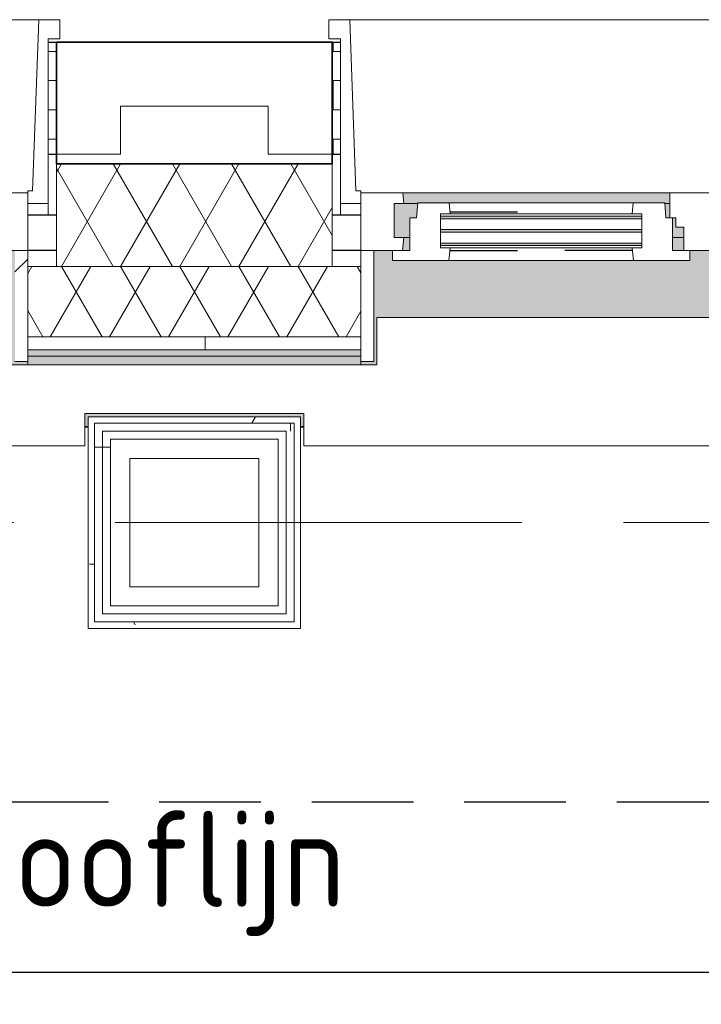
# Model space of a CAD drawing. Extents: x 3165 to 57695, y -7842 to 39081.
# Tile 236 of 248: x 51911 to 52975, y 35076 to 36613. Entities that reach past the tile are written whole.
import ezdxf

# ---------------------------------------------------------------- set-up
doc = ezdxf.new("R2010")
doc.units = 0
doc.header["$LTSCALE"] = 50
doc.header["$PDSIZE"] = -5
for name, pattern in [('HIDDEN2', [4.7625, 3.175, -1.5875]), ('Onderlegger 3e verdieping$0$gestippeld', [6.35, 3.175, -3.175]), ('Onderlegger 3e verdieping$0$stramien', [22.225, 12.7, -3.175, 3.175, -3.175])]:
    doc.linetypes.add(name, pattern=pattern)
doc.layers.get('0').update_dxf_attribs({"linetype": 'CONTINUOUS'})
doc.layers.get('DEFPOINTS').update_dxf_attribs({"linetype": 'CONTINUOUS'})
doc.layers.add('AS-M38--_F123--_Wandlengte', color=1, linetype='CONTINUOUS')
doc.layers.add('IWTEKST', color=2, linetype='CONTINUOUS')
for name, color, linetype, lineweight in [('Onderlegger 3e verdieping$0$A-DETL-MBND', 8, 'CONTINUOUS', 18), ('Onderlegger 3e verdieping$0$A-FLOR-OTLN', 8, 'CONTINUOUS', 18), ('Onderlegger 3e verdieping$0$A-GLAZ', 8, 'CONTINUOUS', 25), ('Onderlegger 3e verdieping$0$A-GLAZ-GLAS', 8, 'CONTINUOUS', 25), ('Onderlegger 3e verdieping$0$A-WALL', 8, 'CONTINUOUS', 25), ('Onderlegger 3e verdieping$0$A-WALL-PATT', 8, 'CONTINUOUS', 50), ('Onderlegger 3e verdieping$0$I-WALL', 8, 'CONTINUOUS', 25), ('Onderlegger 3e verdieping$0$S-GRID', 8, 'CONTINUOUS', 18)]:
    doc.layers.add(name, color=color, linetype=linetype, lineweight=lineweight)
doc.styles.get("Standard").update_dxf_attribs({"font": 'isocp.shx'})
doc.dimstyles.new('CWall_F2_Wandlengte', dxfattribs={"dimscale": 50, "dimtxt": 2.5, "dimasz": 2, "dimexe": 1, "dimexo": 1, "dimgap": 0.5, "dimtad": 1, "dimdec": 0, "dimdsep": 46, "dimtxsty": 'Standard', "dimcen": 2.5, "dimclrt": 2, "dimadec": 0, "dimazin": 0, "dimtfac": 1, "dimtdec": 0, "dimtix": 1, "dimtmove": 2, "dimatfit": 0, "dimfxl": 0, "dimtolj": 1, "dimtzin": 0, "dimarcsym": 0})
pattern_1 = [(0, (22579.94, 43599.8), (0, 45.688), []), (90, (22579.94, 43599.8), (-105, 45.688), [45.688, -45.688])]
pattern_2 = [(0, (0, 0), (406.4, 101.6), [33.528, -271.272, 33.528, -271.272, -1625.6]), (0, (0, 0), (406.4, 101.6), [-609.6, 33.528, -576.072, 33.528, -271.272, -711.2]), (0, (0, 0), (406.4, 101.6), [-1524, 33.528, -169.672, 33.528, -474.472]), (120, (152.4, 50.8), (-291.18818, 301.15272), [33.528, -271.272, 33.528, -271.272, -1625.6]), (120, (152.4, 50.8), (-291.18818, 301.15272), [-609.6, 33.528, -576.072, 33.528, -271.272, -711.2]), (120, (152.4, 50.8), (-291.18818, 301.15272), [-1524, 33.528, -169.672, 33.528, -474.472]), (240, (203.2, 254), (-115.21182, -402.75272), [33.528, -271.272, 33.528, -271.272, -1625.6]), (240, (203.2, 254), (-115.21182, -402.75272), [-609.6, 33.528, -576.072, 33.528, -271.272, -711.2]), (240, (203.2, 254), (-115.21182, -402.75272), [-1524, 33.528, -169.672, 33.528, -474.472])]
pattern_3 = [(0, (52017.44, 35595.87), (0, 500), []), (0, (52017.44, 35545.87), (0, 500), []), (0, (52017.44, 35495.87), (0, 500), []), (0, (52017.44, 35445.87), (0, 500), [])]

# ---------------------------------------------------------------- blocks, each defined once
blk = doc.blocks.new('Onderlegger 3e verdieping$0$31_KA_Houten kozijn metselwerkgevel met draaiend deel verdieping - 31_KA_Houten kozijn metselwerkgevel met draaiend deel verdieping-V155-Plotview 3e Verdieping - schaal 1 op 100')
at = {"layer": 'Onderlegger 3e verdieping$0$A-GLAZ'}
blk.add_hatch(color=256, dxfattribs=at).paths.add_polyline_path([(631.5, 328.5), (631.5, 255), (-631.5, 255), (-631.5, 328.5), (-656.5, 328.5), (-656.5, 323.5), (-636.5, 323.5), (-636.5, 150), (143, 150), (143, 166), (607, 166), (607, 150), (636.5, 150), (636.5, 323.5), (656.5, 323.5), (656.5, 328.5), (636.5, 328.5)], flags=0)
at = {"layer": 'Onderlegger 3e verdieping$0$A-GLAZ', "lineweight": 18}
h = blk.add_hatch(dxfattribs=at)
h.set_pattern_fill('FP_358', color=256, style=0, pattern_type=2)
h.set_pattern_definition([(225, (51266.6, 36403.2), (212.132, -212.132), [])])
h.paths.add_polyline_path([(656.5, 323.5), (636.5, 323.5), (636.5, 150), (656.5, 150)], flags=0)
h.paths.add_polyline_path([(-656.5, 323.5), (-656.5, 150), (-636.5, 150), (-636.5, 323.5)], flags=0)
for p, q in [((-656.5, 323.5), (-656.5, 328.5)), ((-636.5, 323.5), (-656.5, 323.5)), ((-656.5, 323.5), (-656.5, 150)), ((-656.5, 150), (-636.5, 150)), ((-591.8, 150), (-656.5, 150)), ((-656.5, 150), (-656.5, 60)), ((-688.5, 94.9), (-688.5, 76.9)), ((-656.5, 76.9), (-688.5, 76.9)), ((-688.5, 76.9), (-688.5, -180.1)), ((-656.5, 56.9), (-656.5, 76.9)), ((-673.9, -210.1), (-664.2, 56.9)), ((-664.2, 56.9), (-656.5, 56.9)), ((-656.5, 60), (-591.1, 60)), ((-688.5, -180.1), (-706.5, -180.1)), ((-706.5, -180.1), (-706.5, -210.1)), ((-706.5, -210.1), (-673.9, -210.1)), ((673.9, -210.1), (-673.9, -210.1))]:
    blk.add_line(p, q, dxfattribs=at)
blk = doc.blocks.new('Onderlegger 3e verdieping$0$31_KA_Houten kozijn metselwerkgevel met draaiend deel verdieping - 31_KA_Houten kozijn metselwerkgevel met draaiend deel verdieping-V156-Plotview 3e Verdieping - schaal 1 op 100')
at = {"layer": 'Onderlegger 3e verdieping$0$A-GLAZ'}
blk.add_hatch(color=256, dxfattribs=at).paths.add_polyline_path([(-636.5, 328.5), (-656.5, 328.5), (-656.5, 323.5), (-636.5, 323.5), (-636.5, 150), (143, 150), (143, 166), (607, 166), (607, 150), (636.5, 150), (636.5, 323.5), (656.5, 323.5), (656.5, 328.5), (631.5, 328.5), (631.5, 255), (-631.5, 255), (-631.5, 328.5)], flags=0)
at = {"layer": 'Onderlegger 3e verdieping$0$A-GLAZ', "lineweight": 18}
h = blk.add_hatch(dxfattribs=at)
h.set_pattern_fill('FP_359', color=256, style=0, pattern_type=2)
h.set_pattern_definition([(225, (53099.92, 36403.2), (212.132, -212.132), [])])
h.paths.add_polyline_path([(656.5, 150), (591.8, 150), (589.5, 129.8), (604.5, 129.8), (604.5, 77), (589.5, 77), (591.1, 60), (656.5, 60), (656.5, 122.9)], flags=0)
h.paths.add_polyline_path([(-591.8, 150), (-656.5, 150), (-656.5, 60), (-591.1, 60), (-589.5, 77), (-604.5, 77), (-604.5, 129.8), (-589.5, 129.8)], flags=0)
at = {"layer": 'Onderlegger 3e verdieping$0$A-GLAZ'}
h = blk.add_hatch(color=256, dxfattribs=at)
h.paths.add_polyline_path([(170, 150), (152.5, 150), (152.5, 129.8), (170, 129.8), (170, 145.8)], flags=0)
h.paths.add_polyline_path([(589.5, 150), (580, 150), (580, 129.8), (589.5, 129.8), (591.8, 150)], flags=0)
h.paths.add_polyline_path([(94.3, 150), (-591.8, 150), (-589.5, 129.8), (92, 129.8)], flags=0)
h = blk.add_hatch(color=256, dxfattribs=at)
h.paths.add_polyline_path([(604.5, 129.8), (580, 129.8), (580, 99), (569.5, 99), (567.9, 77), (604.5, 77), (604.5, 122.9)], flags=0)
h.paths.add_polyline_path([(170, 129.8), (152.5, 129.8), (152.5, 114), (165, 114), (165, 99), (170, 99), (170, 122.9)], flags=0)
h.paths.add_polyline_path([(92, 129.8), (-604.5, 129.8), (-604.5, 126.3), (107, 126.3), (107, 129.8), (94.3, 129.8)], flags=0)
h.paths.add_polyline_path([(-604.5, 122.3), (-604.5, 105.3), (107, 105.3), (107, 122.3), (-591.1, 122.3)], flags=0)
h.paths.add_polyline_path([(-108.8, 101.3), (-604.5, 101.3), (-604.5, 84.3), (107, 84.3), (107, 101.3)], flags=0)
h.paths.add_polyline_path([(180.5, 99), (174, 99), (174, 77), (182.1, 77), (180.7, 96.5)], flags=0)
h.paths.add_polyline_path([(-589.5, 80.3), (-604.5, 80.3), (-604.5, 77), (107, 77), (107, 80.3), (-589.2, 80.3)], flags=0)
h = blk.add_hatch(color=256, dxfattribs=at)
h.paths.add_polyline_path([(182.1, 77), (174, 77), (174, 60), (591.1, 60), (589.5, 77), (182.2, 76)], flags=0)
h.paths.add_polyline_path([(92, 77), (-589.5, 77), (-591.1, 60), (93.6, 60), (93.1, 65.7)], flags=0)
at = {"layer": 'Onderlegger 3e verdieping$0$A-GLAZ', "lineweight": 18}
for p, q in [((636.5, 323.5), (636.5, 150)), ((656.5, 323.5), (636.5, 323.5)), ((656.5, 328.5), (656.5, 323.5)), ((656.5, 150), (656.5, 323.5)), ((143, 150), (94.3, 150)), ((152.5, 114), (152.5, 150)), ((591.8, 150), (589.5, 129.8)), ((656.5, 150), (607, 150)), ((636.5, 150), (656.5, 150)), ((656.5, 60), (656.5, 150)), ((152.5, 129.8), (170, 129.8)), ((580, 129.8), (589.5, 129.8)), ((589.5, 129.8), (604.5, 129.8)), ((604.5, 129.8), (604.5, 77)), ((165, 114), (152.5, 114)), ((165, 99), (165, 114)), ((170, 99), (165, 99)), ((174, 60), (174, 99)), ((688.5, 76.9), (688.5, 94.9)), ((182.1, 77), (174, 77)), ((589.5, 77), (567.9, 77)), ((604.5, 77), (589.5, 77)), ((589.5, 77), (591.1, 60)), ((656.5, 76.9), (688.5, 76.9)), ((656.5, 56.9), (656.5, 76.9)), ((688.5, 76.9), (688.5, -180.1)), ((93.6, 60), (174, 60)), ((174, 60), (591.1, 60)), ((591.1, 60), (656.5, 60)), ((664.2, 56.9), (656.5, 56.9)), ((673.9, -210.1), (664.2, 56.9)), ((688.5, -180.1), (706.5, -180.1)), ((706.5, -180.1), (706.5, -210.1)), ((673.9, -210.1), (-673.9, -210.1)), ((706.5, -210.1), (673.9, -210.1))]:
    blk.add_line(p, q, dxfattribs=at)
blk = doc.blocks.new('Onderlegger 3e verdieping$0$31_KA_Houten kozijn draaiend deel metselwerkgevel - Type-V166-Plotview 3e Verdieping - schaal 1 op 100')
at = {"layer": 'Onderlegger 3e verdieping$0$A-GLAZ', "lineweight": 18}
for p, q in [((60.7, 16), (-27, 16)), ((-27, 16), (-27, 0)), ((63, -4.2), (60.7, 16)), ((349.3, 16), (60.7, 16)), ((349.3, 16), (347, -4.2)), ((437, 16), (349.3, 16)), ((437, 0), (437, 16)), ((410, 0), (437, 0)), ((-27, 0), (0, 0)), ((0, 0), (0, -51)), ((48, -7.5), (48, -4.2)), ((48, -4.2), (63, -4.2)), ((48, -28.5), (48, -11.5)), ((63, -4.2), (347, -4.2)), ((347, -4.2), (362, -4.2)), ((362, -4.2), (362, -7.5)), ((362, -11.5), (362, -28.5)), ((410, -51), (410, 0)), ((48, -49.5), (48, -32.5)), ((362, -32.5), (362, -49.5)), ((0, -51), (10.5, -51)), ((10.5, -51), (12.2, -74)), ((48, -57), (48, -53.5)), ((63, -57), (48, -57)), ((61.4, -74), (63, -57)), ((347, -57), (63, -57)), ((362, -57), (347, -57)), ((347, -57), (348.6, -74)), ((362, -53.5), (362, -57)), ((397.8, -74), (399.5, -51)), ((399.5, -51), (410, -51)), ((12.2, -74), (61.4, -74)), ((61.4, -74), (348.6, -74)), ((348.6, -74), (397.8, -74))]:
    blk.add_line(p, q, dxfattribs=at)
at = {"layer": 'Onderlegger 3e verdieping$0$A-GLAZ', "linetype": 'Onderlegger 3e verdieping$0$gestippeld'}
blk.add_line((347.3, -60), (241.8, -60), dxfattribs=at)
at = {"layer": 'Onderlegger 3e verdieping$0$A-GLAZ-GLAS'}
for p, q in [((62.5, 0), (168.2, 0)), ((347.5, 0), (241.8, 0))]:
    blk.add_line(p, q, dxfattribs=at)
blk = doc.blocks.new('Onderlegger 3e verdieping$0$31_KA_Houten kozijn metselwerkgevel triple glas - Type-9950170-Plotview 3e Verdieping - schaal 1 op 100')
at = {"layer": 'Onderlegger 3e verdieping$0$A-GLAZ'}
for points in [[(277.4, 0), (0, 0), (0, -4), (314, -4), (314, 0)], [(277.4, -21), (0, -21), (0, -25), (314, -25), (314, -21)], [(314, -42), (0, -42), (0, -46), (314, -46)]]:
    blk.add_hatch(color=256, dxfattribs=at).paths.add_polyline_path(points, flags=0)
at = {"layer": 'Onderlegger 3e verdieping$0$A-GLAZ', "lineweight": 18}
for p, q in [((314, 0), (0, 0)), ((0, 0), (0, -4)), ((314, -4), (314, 0)), ((0, -4), (314, -4)), ((314, -21), (0, -21)), ((0, -21), (0, -25)), ((0, -25), (314, -25)), ((314, -25), (314, -21)), ((314, -42), (0, -42)), ((0, -42), (0, -46)), ((0, -46), (314, -46)), ((314, -46), (314, -42))]:
    blk.add_line(p, q, dxfattribs=at)
blk = doc.blocks.new('Onderlegger 3e verdieping$0$vensterbank tweede verdieping2 - vensterbank tweede verdieping-12045771-Plotview 3e Verdieping - schaal 1 op 100')
at = {"layer": 'Onderlegger 3e verdieping$0$A-GLAZ', "lineweight": 18}
for p, q in [((52468.4, 36148.2), (52468.4, 36074.7)), ((53731.4, 36148.2), (52468.4, 36148.2)), ((52468.4, 36074.7), (51898.1, 36074.7)), ((52012.4, 35948.2), (52012.4, 35998.5)), ((52012.4, 35998.5), (52354.1, 35998.5)), ((52354.1, 35998.5), (52354.1, 35948.2)), ((50520.7, 35948.2), (52012.4, 35948.2)), ((52354.1, 35948.2), (53865.8, 35948.2))]:
    blk.add_line(p, q, dxfattribs=at)
blk = doc.blocks.new('Onderlegger 3e verdieping$0$28_KU_vloerrand 250x670 3e verdieping - 31090 mm-590334-Plotview 3e Verdieping - schaal 1 op 100')
at = {"layer": 'Onderlegger 3e verdieping$0$A-DETL-MBND'}
h = blk.add_hatch(color=0, dxfattribs=at)
h.paths.add_polyline_path([(250, -15534.9), (250, -15526.7), (153.5, -15526.7), (153.5, -15445), (140, -15445), (140, -15535), (250, -15535)], flags=0)
h.paths.add_polyline_path([(250, -13642.5), (250, -13637.5), (229.7, -13637.5), (229.7, -13979.2), (250, -13979.2), (250, -13974.2), (234.7, -13974.2), (234.7, -13642.5), (244.7, -13642.5)], flags=0)
h.paths.add_polyline_path([(250, -11809.2), (250, -11804.2), (229.7, -11804.2), (229.7, -12145.8), (250, -12145.8), (250, -12140.8), (234.7, -12140.8), (234.7, -11809.2), (244.7, -11809.2)], flags=0)
h.paths.add_polyline_path([(250, -9970.8), (229.7, -9970.8), (229.7, -10094.5), (234.7, -10094.5), (234.7, -9975.8), (250, -9975.8)], flags=0)
h.paths.add_polyline_path([(250, -10307.5), (234.7, -10307.5), (234.7, -10189.5), (229.7, -10189.5), (229.7, -10312.5), (250, -10312.5)], flags=0)
h.paths.add_polyline_path([(250, -8474.2), (234.7, -8474.2), (234.7, -8351.3), (229.7, -8351.3), (229.7, -8479.2), (250, -8479.2)], flags=0)
h.paths.add_polyline_path([(250, -8142.5), (250, -8137.5), (229.7, -8137.5), (229.7, -8256.3), (234.7, -8256.3), (234.7, -8142.5), (244.7, -8142.5)], flags=0)
h.paths.add_polyline_path([(250, -6585), (140, -6585), (140, -6735.2), (153.5, -6735.2), (153.5, -6590.2), (250, -6590.2)], flags=0)
h.paths.add_polyline_path([(250, -6370), (249.8, -6360), (153.5, -6360), (153.5, -6189.8), (148.5, -6189.8), (148.5, -6214.8), (140, -6214.8), (140, -6375), (146, -6375), (146, -6370), (164.5, -6370)], flags=0)
h.paths.add_polyline_path([(250, -4470.8), (229.7, -4470.8), (229.7, -4812.5), (250, -4812.5), (250, -4807.5), (234.7, -4807.5), (234.7, -4475.8), (250, -4475.8)], flags=0)
h.paths.add_polyline_path([(250, -2637.5), (229.7, -2637.5), (229.7, -2979.2), (250, -2979.2), (250, -2974.2), (234.7, -2974.2), (234.7, -2642.5), (250, -2642.5)], flags=0)
h.paths.add_polyline_path([(250, -1145.8), (250, -1140.8), (234.7, -1140.8), (234.7, -809.2), (250, -809.2), (250, -804.2), (229.7, -804.2), (229.7, -1145.8), (245.6, -1145.8)], flags=0)
h.paths.add_polyline_path([(250, 1024.2), (250, 1029.2), (229.7, 1029.2), (229.7, 687.5), (250, 687.5), (250, 692.5), (234.7, 692.5), (234.7, 1024.2), (244.7, 1024.2)], flags=0)
h.paths.add_polyline_path([(250, 2576.5), (250, 2581.7), (146, 2581.7), (146, 2801.7), (250, 2801.7), (250, 2806.7), (153.5, 2806.7), (153.5, 2951.8), (140, 2951.8), (140, 2431.5), (148.5, 2431.5), (148.5, 2406.5), (153.5, 2406.5), (153.5, 2576.5), (250, 2576.5)], flags=0)
h.paths.add_polyline_path([(250, 4354.2), (250, 4359.2), (234.7, 4359.2), (234.7, 4690.8), (250, 4690.8), (250, 4695.8), (229.7, 4695.8), (229.7, 4354.2), (244.7, 4354.2)], flags=0)
h.paths.add_polyline_path([(250, 6523.8), (250, 6528.8), (229.7, 6528.8), (229.7, 6187.2), (250, 6187.2), (250, 6192.2), (234.7, 6192.2), (234.7, 6523.8), (244.7, 6523.8)], flags=0)
h.paths.add_polyline_path([(250, 8020.8), (250, 8025.8), (234.7, 8025.8), (234.7, 8144.2), (229.7, 8144.2), (229.7, 8020.8), (244.7, 8020.8)], flags=0)
h.paths.add_polyline_path([(250, 8362.5), (229.7, 8362.5), (229.7, 8239.2), (234.7, 8239.2), (234.7, 8357.5), (250, 8357.5)], flags=0)
h.paths.add_polyline_path([(250, 9859.2), (234.7, 9859.2), (234.7, 10190.8), (250, 10190.8), (250, 10195.8), (229.7, 10195.8), (229.7, 9854.2), (250, 9854.2)], flags=0)
h.paths.add_polyline_path([(250, 12029.2), (229.7, 12029.2), (229.7, 11687.5), (250, 11687.5), (250, 11692.5), (234.7, 11692.5), (234.7, 12024.2), (250, 12024.2)], flags=0)
h.paths.add_polyline_path([(250, 13525.8), (234.7, 13525.8), (234.7, 13857.5), (250, 13857.5), (250, 13862.5), (229.7, 13862.5), (229.7, 13520.8), (250, 13520.8)], flags=0)
h.paths.add_polyline_path([(250, 15374.2), (250, 15379.2), (234.7, 15379.2), (234.7, 15545), (140, 15545), (140, 15264.8), (153.5, 15264.8), (153.5, 15524.9), (229.7, 15524.9), (229.7, 15374.2), (244.7, 15374.2)], flags=0)
h.paths.add_polyline_path([(153.5, 10285.2), (140, 10285.2), (140, 9764.8), (153.5, 9764.8), (153.5, 10240.2)], flags=0)
h.paths.add_polyline_path([(153.5, 13479.4), (153.5, 13951.8), (140, 13951.8), (140, 13431.5), (153.5, 13431.5), (153.5, 13476.5)], flags=0)
h.paths.add_polyline_path([(153.5, 11932.2), (153.5, 12118.5), (140, 12118.5), (140, 11598.2), (153.5, 11598.2), (153.5, 11643.2)], flags=0)
h.paths.add_polyline_path([(153.5, 4695.8), (153.5, 4785.2), (140, 4785.2), (140, 4264.8), (153.5, 4264.8), (153.5, 4506)], flags=0)
h.paths.add_polyline_path([(153.5, 6098.2), (153.5, 6618.5), (140, 6618.5), (140, 6098.2), (148.5, 6098.2)], flags=0)
h.paths.add_polyline_path([(153.5, 8362.5), (153.5, 8451.8), (140, 8451.8), (140, 8239.2), (153.5, 8239.2)], flags=0)
h.paths.add_polyline_path([(153.5, 8020.8), (153.5, 8144.2), (140, 8144.2), (140, 7931.5), (153.5, 7931.5), (153.5, 7976.5)], flags=0)
h.paths.add_polyline_path([(153.5, 1138.5), (153.5, 1143.5), (148.5, 1143.5), (148.5, 1118.5), (140, 1118.5), (140, 598.2), (148.5, 598.2), (148.5, 573.2), (153.5, 573.2), (153.5, 1118.5)], flags=0)
h.paths.add_polyline_path([(153.5, -1063.8), (153.5, -689.8), (148.5, -689.8), (148.5, -714.8), (140, -714.8), (140, -1235.2), (148.5, -1235.2), (148.5, -1260.2), (153.5, -1260.2), (153.5, -1145.8)], flags=0)
h.paths.add_polyline_path([(153.5, -2979.2), (153.5, -2523.2), (148.5, -2523.2), (148.5, -2548.2), (140, -2548.2), (140, -3068.5), (148.5, -3068.5), (148.5, -3093.5), (153.5, -3093.5), (153.5, -3023.5)], flags=0)
h.paths.add_polyline_path([(153.5, -8523.5), (153.5, -8351.3), (140, -8351.3), (140, -8568.5), (153.5, -8568.5)], flags=0)
h.paths.add_polyline_path([(153.5, -11804.2), (153.5, -11714.8), (140, -11714.8), (140, -12235.2), (153.5, -12235.2), (153.5, -11893.7)], flags=0)
h.paths.add_polyline_path([(153.5, -10401.8), (153.5, -10189.5), (140.2, -10189.5), (140.2, -10094.5), (153.5, -10094.5), (153.5, -9881.5), (140, -9881.5), (140, -10401.8), (148.5, -10401.8)], flags=0)
h.paths.add_polyline_path([(153.5, -4360.9), (153.5, -4356.5), (148.5, -4356.5), (148.5, -4381.5), (140, -4381.5), (140, -4901.8), (148.5, -4901.8), (148.5, -4926.8), (153.5, -4926.8), (153.5, -4361.5)], flags=0)
h.paths.add_polyline_path([(153.5, -8180.6), (153.5, -8048.2), (140, -8048.2), (140, -8256.3), (153.5, -8256.3)], flags=0)
h.paths.add_polyline_path([(153.5, -15381.5), (140, -15381.5), (140, -15435), (153.5, -15435), (153.5, -15426.5)], flags=0)
h.paths.add_polyline_path([(153.5, -13593.2), (153.5, -13548.2), (140, -13548.2), (140, -14068.5), (153.5, -14068.5), (153.5, -13637.5)], flags=0)
blk = doc.blocks.new('Onderlegger 3e verdieping')
at = {"layer": 'Onderlegger 3e verdieping$0$A-WALL-PATT', "lineweight": 18}
h = blk.add_hatch(dxfattribs=at)
h.set_pattern_fill('FP_1', color=256, angle=45, style=0, pattern_type=2)
h.set_pattern_definition([(45, (400, -2e-13), (-565.685, 565.685), []), (45, (600, -3e-13), (-565.685, 565.685), [])])
h.paths.add_polyline_path([(24568.1, 36403.2), (24568.1, 36478.2), (24798.4, 36478.2), (24798.4, 36403.2), (24898.4, 36403.2), (24898.4, 36578.2), (24468.1, 36578.2), (24468.1, 36403.2)], flags=0)
h.paths.add_polyline_path([(22965.1, 36403.2), (23065.1, 36403.2), (23065.1, 36578.2), (22579.9, 36578.2), (22579.9, 36478.2), (22965.1, 36478.2)], flags=0)
h.paths.add_polyline_path([(26631.8, 36403.2), (26731.8, 36403.2), (26731.8, 36578.2), (26301.4, 36578.2), (26301.4, 36403.2), (26401.4, 36403.2), (26401.4, 36478.2), (26631.8, 36478.2)], flags=0)
h.paths.add_polyline_path([(29968.1, 36403.2), (30068.1, 36403.2), (30068.1, 36478.2), (30298.4, 36478.2), (30298.4, 36403.2), (30398.4, 36403.2), (30398.4, 36578.2), (29968.1, 36578.2)], flags=0)
h.paths.add_polyline_path([(28134.8, 36403.2), (28234.8, 36403.2), (28234.8, 36478.2), (28465.1, 36478.2), (28465.1, 36403.2), (28565.1, 36403.2), (28565.1, 36578.2), (28134.8, 36578.2)], flags=0)
h.paths.add_polyline_path([(32231.8, 36403.2), (32231.8, 36578.2), (31801.4, 36578.2), (31801.4, 36403.2), (31901.4, 36403.2), (31901.4, 36478.2), (32131.8, 36478.2), (32131.8, 36403.2), (32167.6, 36403.2)], flags=0)
h.paths.add_polyline_path([(33634.8, 36403.2), (33734.8, 36403.2), (33734.8, 36478.2), (33965.1, 36478.2), (33965.1, 36403.2), (34065.1, 36403.2), (34065.1, 36578.2), (33634.8, 36578.2)], flags=0)
h.paths.add_polyline_path([(35798.4, 36403.2), (35898.4, 36403.2), (35898.4, 36578.2), (35468.1, 36578.2), (35468.1, 36403.2), (35568.1, 36403.2), (35568.1, 36478.2), (35798.4, 36478.2)], flags=0)
h.paths.add_polyline_path([(37301.4, 36403.2), (37401.4, 36403.2), (37401.4, 36478.2), (37631.8, 36478.2), (37631.8, 36403.2), (37731.8, 36403.2), (37731.8, 36578.2), (37301.4, 36578.2), (37301.4, 36496.8)], flags=0)
h.paths.add_polyline_path([(39565.1, 36403.2), (39565.1, 36578.2), (39134.8, 36578.2), (39134.8, 36403.2), (39234.8, 36403.2), (39234.8, 36478.2), (39465.1, 36478.2), (39465.1, 36403.2)], flags=0)
h.paths.add_polyline_path([(41068.1, 36403.2), (41068.1, 36478.2), (41298.4, 36478.2), (41298.4, 36403.2), (41398.4, 36403.2), (41398.4, 36578.2), (40968.1, 36578.2), (40968.1, 36403.2)], flags=0)
h.paths.add_polyline_path([(42901.4, 36403.2), (42901.4, 36478.2), (43131.8, 36478.2), (43131.8, 36403.2), (43231.8, 36403.2), (43231.8, 36578.2), (42801.4, 36578.2), (42801.4, 36403.2)], flags=0)
h.paths.add_polyline_path([(46568.1, 36403.2), (46568.1, 36478.2), (46798.4, 36478.2), (46798.4, 36403.2), (46898.4, 36403.2), (46898.4, 36578.2), (46468.1, 36578.2), (46468.1, 36403.2)], flags=0)
h.paths.add_polyline_path([(44734.8, 36403.2), (44734.8, 36478.2), (44965.1, 36478.2), (44965.1, 36403.2), (45065.1, 36403.2), (45065.1, 36578.2), (44634.8, 36578.2), (44634.8, 36403.2)], flags=0)
h.paths.add_polyline_path([(50134.8, 36403.2), (50234.8, 36403.2), (50234.8, 36478.2), (50465.1, 36478.2), (50465.1, 36403.2), (50565.1, 36403.2), (50565.1, 36578.2), (50134.8, 36578.2)], flags=0)
h.paths.add_polyline_path([(48301.4, 36403.2), (48401.4, 36403.2), (48401.4, 36478.2), (48631.8, 36478.2), (48631.8, 36403.2), (48731.8, 36403.2), (48731.8, 36578.2), (48301.4, 36578.2)], flags=0)
h.paths.add_polyline_path([(51968.1, 36403.2), (52068.1, 36403.2), (52068.1, 36478.2), (52298.4, 36478.2), (52298.4, 36403.2), (52398.4, 36403.2), (52398.4, 36578.2), (51968.1, 36578.2)], flags=0)
h.paths.add_polyline_path([(53901.4, 36403.2), (53901.4, 36478.2), (54016.6, 36478.2), (54016.6, 36578.2), (53801.4, 36578.2), (53801.4, 36403.2), (53827.5, 36403.2)], flags=0)
h = blk.add_hatch(dxfattribs=at)
h.set_pattern_fill('FP_161', color=256, style=0, pattern_type=2)
h.set_pattern_definition(pattern_1)
h.paths.add_polyline_path([(50578.1, 36403.2), (50578.1, 36578.2), (50565.1, 36578.2), (50565.1, 36403.2)], flags=0)
h.paths.add_polyline_path([(51955.1, 36403.2), (51968.1, 36403.2), (51968.1, 36578.2), (51955.1, 36578.2), (51955.1, 36478.2)], flags=0)
h = blk.add_hatch(dxfattribs=at)
h.set_pattern_fill('FP_161', color=256, style=0, pattern_type=2)
h.set_pattern_definition(pattern_1)
h.paths.add_polyline_path([(52411.4, 36403.2), (52411.4, 36578.2), (52398.4, 36578.2), (52398.4, 36403.2)], flags=0)
h.paths.add_polyline_path([(53788.4, 36403.2), (53801.4, 36403.2), (53801.4, 36578.2), (53788.4, 36578.2), (53788.4, 36478.2)], flags=0)
h = blk.add_hatch(dxfattribs=at)
h.set_pattern_fill('FP_160', color=256, angle=60, style=0, pattern_type=2)
h.set_pattern_definition([(240, (38298.27, 36538.2), (46.18203, -80.01037), []), (300, (38205.87, 36538.2), (92.38203, -0.01037), [])])
h.paths.add_polyline_path([(23065.1, 36228.2), (23065.1, 36388.2), (22579.9, 36388.2), (22579.9, 36228.2), (22884.7, 36228.2)], flags=0)
h.paths.add_polyline_path([(24898.4, 36228.2), (24898.4, 36388.2), (24468.1, 36388.2), (24468.1, 36228.2), (24741.3, 36228.2)], flags=0)
h.paths.add_polyline_path([(26301.4, 36228.2), (26731.8, 36228.2), (26731.8, 36388.2), (26301.4, 36388.2), (26301.4, 36280.3)], flags=0)
h.paths.add_polyline_path([(28145, 36228.2), (28565.1, 36228.2), (28565.1, 36388.2), (28134.8, 36388.2), (28134.8, 36228.2)], flags=0)
h.paths.add_polyline_path([(29968.1, 36228.2), (30398.4, 36228.2), (30398.4, 36388.2), (29968.1, 36388.2), (29968.1, 36280.3)], flags=0)
h.paths.add_polyline_path([(31801.4, 36228.2), (32231.8, 36228.2), (32231.8, 36388.2), (31801.4, 36388.2), (31801.4, 36280.3)], flags=0)
h.paths.add_polyline_path([(34024.1, 36228.2), (34065.1, 36228.2), (34065.1, 36388.2), (33634.8, 36388.2), (33634.8, 36228.2), (33714.7, 36228.2)], flags=0)
h.paths.add_polyline_path([(35880.7, 36228.2), (35898.4, 36228.2), (35898.4, 36388.2), (35468.1, 36388.2), (35468.1, 36228.2), (35571.3, 36228.2)], flags=0)
h.paths.add_polyline_path([(37301.4, 36228.2), (37731.8, 36228.2), (37731.8, 36388.2), (37301.4, 36388.2), (37301.4, 36280.3)], flags=0)
h.paths.add_polyline_path([(39134.8, 36228.2), (39565.1, 36228.2), (39565.1, 36388.2), (39134.8, 36388.2), (39134.8, 36280.3)], flags=0)
h.paths.add_polyline_path([(41141, 36228.2), (41398.4, 36228.2), (41398.4, 36388.2), (40968.1, 36388.2), (40968.1, 36228.2)], flags=0)
h.paths.add_polyline_path([(42801.4, 36228.2), (43231.8, 36228.2), (43231.8, 36388.2), (42801.4, 36388.2), (42801.4, 36280.3)], flags=0)
h.paths.add_polyline_path([(44634.8, 36228.2), (45065.1, 36228.2), (45065.1, 36388.2), (44634.8, 36388.2), (44634.8, 36280.3)], flags=0)
h.paths.add_polyline_path([(46468.1, 36228.2), (46898.4, 36228.2), (46898.4, 36388.2), (46468.1, 36388.2), (46468.1, 36280.3)], flags=0)
h.paths.add_polyline_path([(48301.4, 36228.2), (48731.8, 36228.2), (48731.8, 36388.2), (48301.4, 36388.2), (48301.4, 36280.3)], flags=0)
h.paths.add_polyline_path([(50423.8, 36228.2), (50565.1, 36228.2), (50565.1, 36388.2), (50134.8, 36388.2), (50134.8, 36228.2)], flags=0)
h.paths.add_polyline_path([(51968.1, 36228.2), (52398.4, 36228.2), (52398.4, 36388.2), (51968.1, 36388.2), (51968.1, 36280.3)], flags=0)
h.paths.add_polyline_path([(53801.4, 36228.2), (54016.6, 36228.2), (54016.6, 36388.2), (53801.4, 36388.2), (53801.4, 36280.3)], flags=0)
h = blk.add_hatch(dxfattribs=at)
h.set_pattern_fill('FP_422', color=256, angle=-300, style=0, pattern_type=2)
h.set_pattern_definition([(240, (38696.6, 36188.2), (46.18203, -80.01037), []), (300, (38604.2, 36188.2), (92.38203, -0.01037), [])])
h.paths.add_polyline_path([(54137, 36118.2), (54596.6, 36118.2), (54596.6, 36228.2), (53756.4, 36228.2), (53756.4, 36118.2), (53827.5, 36118.2)], flags=0)
h.paths.add_polyline_path([(52280.4, 36118.2), (52443.4, 36118.2), (52443.4, 36228.2), (51923.1, 36228.2), (51923.1, 36118.2), (51971, 36118.2)], flags=0)
h.paths.add_polyline_path([(50089.8, 36118.2), (50610.1, 36118.2), (50610.1, 36228.2), (50089.8, 36228.2)], flags=0)
h.paths.add_polyline_path([(48257.8, 36118.2), (48776.8, 36118.2), (48776.8, 36228.2), (48256.4, 36228.2), (48256.4, 36118.2)], flags=0)
h.paths.add_polyline_path([(46710.7, 36118.2), (46943.4, 36118.2), (46943.4, 36228.2), (46423.1, 36228.2), (46423.1, 36118.2)], flags=0)
h.paths.add_polyline_path([(44854.1, 36118.2), (45110.1, 36118.2), (45110.1, 36228.2), (44589.8, 36228.2), (44589.8, 36118.2)], flags=0)
h.paths.add_polyline_path([(42997.6, 36118.2), (43276.8, 36118.2), (43276.8, 36228.2), (42756.4, 36228.2), (42756.4, 36118.2)], flags=0)
h.paths.add_polyline_path([(41443.4, 36118.2), (41443.4, 36228.2), (40923.1, 36228.2), (40923.1, 36118.2), (41141, 36118.2)], flags=0)
h.paths.add_polyline_path([(39593.8, 36118.2), (39610.1, 36118.2), (39610.1, 36228.2), (39089.8, 36228.2), (39089.8, 36118.2), (39284.4, 36118.2)], flags=0)
h.paths.add_polyline_path([(37427.8, 36118.2), (37776.8, 36118.2), (37776.8, 36228.2), (37256.4, 36228.2), (37256.4, 36118.2)], flags=0)
h.paths.add_polyline_path([(35943.4, 36118.2), (35943.4, 36228.2), (35423.1, 36228.2), (35423.1, 36118.2), (35880.7, 36118.2)], flags=0)
h.paths.add_polyline_path([(34024.1, 36118.2), (34110.1, 36118.2), (34110.1, 36228.2), (33589.8, 36228.2), (33589.8, 36118.2), (33714.7, 36118.2)], flags=0)
h.paths.add_polyline_path([(32167.6, 36118.2), (32276.8, 36118.2), (32276.8, 36228.2), (31756.4, 36228.2), (31756.4, 36118.2), (31858.1, 36118.2)], flags=0)
h.paths.add_polyline_path([(30443.4, 36118.2), (30443.4, 36228.2), (29923.1, 36228.2), (29923.1, 36118.2), (30311, 36118.2)], flags=0)
h.paths.add_polyline_path([(28454.4, 36118.2), (28610.1, 36118.2), (28610.1, 36228.2), (28089.8, 36228.2), (28089.8, 36118.2), (28145, 36118.2)], flags=0)
h.paths.add_polyline_path([(26597.9, 36118.2), (26776.8, 36118.2), (26776.8, 36228.2), (26256.4, 36228.2), (26256.4, 36118.2), (26288.4, 36118.2)], flags=0)
h.paths.add_polyline_path([(24423.1, 36118.2), (24943.4, 36118.2), (24943.4, 36228.2), (24423.1, 36228.2)], flags=0)
h.paths.add_polyline_path([(23110.1, 36118.2), (23110.1, 36228.2), (22956.6, 36228.2), (22956.6, 36118.2)], flags=0)
h = blk.add_hatch(dxfattribs=at)
h.set_pattern_fill('FP_423', color=256, style=0, pattern_type=2)
h.set_pattern_definition([(90, (0, 0), (-300, 2e-14), [])])
h.paths.add_polyline_path([(54326.6, 36098.2), (54326.6, 36118.2), (53756.4, 36118.2), (53756.4, 36098.2), (54306.6, 36098.2)], flags=0)
h.paths.add_polyline_path([(51923.1, 36098.2), (52443.4, 36098.2), (52443.4, 36118.2), (51923.1, 36118.2)], flags=0)
h.paths.add_polyline_path([(50089.8, 36098.2), (50610.1, 36098.2), (50610.1, 36118.2), (50089.8, 36118.2)], flags=0)
h.paths.add_polyline_path([(48776.8, 36098.2), (48776.8, 36118.2), (48256.4, 36118.2), (48256.4, 36098.2), (48567.3, 36098.2)], flags=0)
h.paths.add_polyline_path([(46710.7, 36098.2), (46943.4, 36098.2), (46943.4, 36118.2), (46423.1, 36118.2), (46423.1, 36098.2)], flags=0)
h.paths.add_polyline_path([(44589.8, 36098.2), (45110.1, 36098.2), (45110.1, 36118.2), (44589.8, 36118.2)], flags=0)
h.paths.add_polyline_path([(42756.4, 36098.2), (43276.8, 36098.2), (43276.8, 36118.2), (42756.4, 36118.2)], flags=0)
h.paths.add_polyline_path([(40923.1, 36098.2), (41443.4, 36098.2), (41443.4, 36118.2), (40923.1, 36118.2)], flags=0)
h.paths.add_polyline_path([(39089.8, 36098.2), (39610.1, 36098.2), (39610.1, 36118.2), (39089.8, 36118.2)], flags=0)
h.paths.add_polyline_path([(37776.8, 36098.2), (37776.8, 36118.2), (37256.4, 36118.2), (37256.4, 36098.2), (37737.3, 36098.2)], flags=0)
h.paths.add_polyline_path([(35943.4, 36098.2), (35943.4, 36118.2), (35423.1, 36118.2), (35423.1, 36098.2), (35880.7, 36098.2)], flags=0)
h.paths.add_polyline_path([(34024.1, 36098.2), (34110.1, 36098.2), (34110.1, 36118.2), (33589.8, 36118.2), (33589.8, 36098.2), (33714.7, 36098.2)], flags=0)
h.paths.add_polyline_path([(31858.1, 36098.2), (32276.8, 36098.2), (32276.8, 36118.2), (31756.4, 36118.2), (31756.4, 36098.2)], flags=0)
h.paths.add_polyline_path([(30443.4, 36098.2), (30443.4, 36118.2), (29923.1, 36118.2), (29923.1, 36098.2), (30311, 36098.2)], flags=0)
h.paths.add_polyline_path([(28454.4, 36098.2), (28610.1, 36098.2), (28610.1, 36118.2), (28089.8, 36118.2), (28089.8, 36098.2), (28145, 36098.2)], flags=0)
h.paths.add_polyline_path([(26597.9, 36098.2), (26776.8, 36098.2), (26776.8, 36118.2), (26256.4, 36118.2), (26256.4, 36098.2), (26288.4, 36098.2)], flags=0)
h.paths.add_polyline_path([(24741.3, 36098.2), (24943.4, 36098.2), (24943.4, 36118.2), (24423.1, 36118.2), (24423.1, 36098.2), (24431.9, 36098.2)], flags=0)
h.paths.add_polyline_path([(23110.1, 36098.2), (23110.1, 36118.2), (22956.6, 36118.2), (22956.6, 36098.2)], flags=0)
h = blk.add_hatch(dxfattribs=at)
h.set_pattern_fill('FP_11', color=256, style=0, pattern_type=2)
h.set_pattern_definition(pattern_2)
h.paths.add_polyline_path([(54296.6, 36088.2), (54306.6, 36088.2), (54306.6, 36098.2), (53756.4, 36098.2), (53756.4, 36088.2), (54137, 36088.2)], flags=0)
h.paths.add_polyline_path([(52443.4, 36088.2), (52443.4, 36098.2), (51923.1, 36098.2), (51923.1, 36088.2), (52280.4, 36088.2)], flags=0)
h.paths.add_polyline_path([(50089.8, 36088.2), (50610.1, 36088.2), (50610.1, 36098.2), (50089.8, 36098.2)], flags=0)
h.paths.add_polyline_path([(48567.3, 36088.2), (48776.8, 36088.2), (48776.8, 36098.2), (48256.4, 36098.2), (48256.4, 36088.2), (48257.8, 36088.2)], flags=0)
h.paths.add_polyline_path([(46710.7, 36088.2), (46943.4, 36088.2), (46943.4, 36098.2), (46423.1, 36098.2), (46423.1, 36088.2)], flags=0)
h.paths.add_polyline_path([(44854.1, 36088.2), (45110.1, 36088.2), (45110.1, 36098.2), (44589.8, 36098.2), (44589.8, 36088.2)], flags=0)
h.paths.add_polyline_path([(42997.6, 36088.2), (43276.8, 36088.2), (43276.8, 36098.2), (42756.4, 36098.2), (42756.4, 36088.2)], flags=0)
h.paths.add_polyline_path([(41141, 36088.2), (41443.4, 36088.2), (41443.4, 36098.2), (40923.1, 36098.2), (40923.1, 36088.2)], flags=0)
h.paths.add_polyline_path([(39593.8, 36088.2), (39610.1, 36088.2), (39610.1, 36098.2), (39089.8, 36098.2), (39089.8, 36088.2), (39284.4, 36088.2)], flags=0)
h.paths.add_polyline_path([(37256.4, 36088.2), (37776.8, 36088.2), (37776.8, 36098.2), (37256.4, 36098.2)], flags=0)
h.paths.add_polyline_path([(35943.4, 36088.2), (35943.4, 36098.2), (35423.1, 36098.2), (35423.1, 36088.2), (35880.7, 36088.2)], flags=0)
h.paths.add_polyline_path([(34024.1, 36088.2), (34110.1, 36088.2), (34110.1, 36098.2), (33589.8, 36098.2), (33589.8, 36088.2), (33714.7, 36088.2)], flags=0)
h.paths.add_polyline_path([(31756.4, 36088.2), (32276.8, 36088.2), (32276.8, 36098.2), (31756.4, 36098.2)], flags=0)
h.paths.add_polyline_path([(30311, 36088.2), (30443.4, 36088.2), (30443.4, 36098.2), (29923.1, 36098.2), (29923.1, 36088.2), (30001.6, 36088.2)], flags=0)
h.paths.add_polyline_path([(28610.1, 36088.2), (28610.1, 36098.2), (28089.8, 36098.2), (28089.8, 36088.2), (28454.4, 36088.2)], flags=0)
h.paths.add_polyline_path([(26776.8, 36088.2), (26776.8, 36098.2), (26256.4, 36098.2), (26256.4, 36088.2), (26597.9, 36088.2)], flags=0)
h.paths.add_polyline_path([(24741.3, 36088.2), (24943.4, 36088.2), (24943.4, 36098.2), (24423.1, 36098.2), (24423.1, 36088.2), (24431.9, 36088.2)], flags=0)
h.paths.add_polyline_path([(22956.6, 36088.2), (23110.1, 36088.2), (23110.1, 36098.2), (22956.6, 36098.2)], flags=0)
h = blk.add_hatch(dxfattribs=at)
h.set_pattern_fill('FP_11', color=256, style=0, pattern_type=2)
h.set_pattern_definition(pattern_2)
h.paths.add_polyline_path([(52339.1, 35983.5), (52349.1, 35983.5), (52349.1, 35993.5), (52017.4, 35993.5), (52017.4, 35983.5), (52280.4, 35983.5)], flags=0)
h = blk.add_hatch(dxfattribs=at)
h.set_pattern_fill('FP_11', color=256, style=0, pattern_type=2)
h.set_pattern_definition(pattern_2)
h.paths.add_polyline_path([(52027.4, 35663.2), (52027.4, 35983.5), (52017.4, 35983.5), (52017.4, 35663.2)], flags=0)
h = blk.add_hatch(dxfattribs=at)
h.set_pattern_fill('FP_451', color=256, angle=-270, style=0, pattern_type=2)
h.set_pattern_definition([(270, (51983.27, 35993.53), (500, 3e-14), []), (270, (51933.27, 35993.53), (500, 3e-14), []), (270, (51883.27, 35993.53), (500, 3e-14), []), (270, (51833.27, 35993.53), (500, 3e-14), [])])
h.paths.add_polyline_path([(52326.6, 35971), (52339.1, 35971), (52339.1, 35983.5), (52027.4, 35983.5), (52027.4, 35971), (52280.4, 35971)], flags=0)
h = blk.add_hatch(dxfattribs=at)
h.set_pattern_fill('FP_452', color=256, angle=90, style=0, pattern_type=2)
h.set_pattern_definition(pattern_3)
h.paths.add_polyline_path([(52039.9, 35673.2), (52039.9, 35971), (52027.4, 35971), (52027.4, 35673.2)], flags=0)
h = blk.add_hatch(dxfattribs=at)
h.set_pattern_fill('FP_452', color=256, angle=90, style=0, pattern_type=2)
h.set_pattern_definition(pattern_3)
h.paths.add_polyline_path([(52052.4, 35685.7), (52052.4, 35958.5), (52039.9, 35958.5), (52039.9, 35685.7)], flags=0)
h = blk.add_hatch(dxfattribs=at)
h.set_pattern_fill('FP_11', color=256, style=0, pattern_type=2)
h.set_pattern_definition(pattern_2)
h.paths.add_polyline_path([(52314.1, 35663.2), (52339.1, 35663.2), (52339.1, 35673.2), (52027.4, 35673.2), (52027.4, 35663.2), (52284.1, 35663.2)], flags=0)
at = {"layer": 'Onderlegger 3e verdieping$0$A-FLOR-OTLN'}
for p, q in [((52017.4, 35978.2), (52012.4, 35978.2)), ((52012.4, 35977.5), (52017.4, 35977.5)), ((52354.1, 35978.2), (52349.1, 35978.2)), ((52349.1, 35977.5), (52354.1, 35977.5))]:
    blk.add_line(p, q, dxfattribs=at)
at = {"layer": 'Onderlegger 3e verdieping$0$A-WALL'}
for p, q in [((51955.1, 36578.2), (51968.1, 36578.2)), ((52398.4, 36578.2), (52411.4, 36578.2)), ((51955.1, 36403.2), (51968.1, 36403.2)), ((52398.4, 36403.2), (52411.4, 36403.2)), ((51968.1, 36308.3), (51923.1, 36308.3)), ((52443.4, 36308.3), (52398.4, 36308.3)), ((51968.1, 36253.2), (51923.1, 36253.2)), ((52443.4, 36253.2), (52398.4, 36253.2))]:
    blk.add_line(p, q, dxfattribs=at)
at = {"layer": 'Onderlegger 3e verdieping$0$A-WALL', "lineweight": 35}
for p, q in [((52398.4, 36578.2), (51968.1, 36578.2)), ((51968.1, 36578.2), (51968.1, 36388.2)), ((52398.4, 36388.2), (52398.4, 36578.2)), ((52398.4, 36388.2), (51968.1, 36388.2))]:
    blk.add_line(p, q, dxfattribs=at)
at = {"layer": 'Onderlegger 3e verdieping$0$A-WALL', "lineweight": 18}
for p, q in [((52068.1, 36478.2), (52068.1, 36403.2)), ((52298.4, 36478.2), (52068.1, 36478.2)), ((52298.4, 36403.2), (52298.4, 36478.2)), ((51968.1, 36403.2), (52068.1, 36403.2)), ((52298.4, 36403.2), (52398.4, 36403.2)), ((51968.1, 36388.2), (51968.1, 36228.2)), ((52398.4, 36228.2), (52398.4, 36388.2)), ((51968.1, 36228.2), (52398.4, 36228.2))]:
    blk.add_line(p, q, dxfattribs=at)
at = {"layer": 'Onderlegger 3e verdieping$0$I-WALL', "lineweight": 18}
for p, q in [((52443.4, 36228.2), (51923.1, 36228.2)), ((52443.4, 36118.2), (51923.1, 36118.2)), ((52443.4, 36098.2), (51923.1, 36098.2)), ((51923.1, 36088.2), (52443.4, 36088.2)), ((52349.1, 35993.5), (52017.4, 35993.5)), ((52017.4, 35993.5), (52017.4, 35663.2)), ((52339.1, 35983.5), (52027.4, 35983.5)), ((52027.4, 35983.5), (52027.4, 35673.2)), ((52339.1, 35983.5), (52339.1, 35673.2)), ((52349.1, 35663.2), (52349.1, 35993.5)), ((52326.6, 35971), (52039.9, 35971)), ((52039.9, 35971), (52039.9, 35685.7)), ((52326.6, 35971), (52326.6, 35685.7)), ((52314.1, 35958.5), (52052.4, 35958.5)), ((52052.4, 35958.5), (52052.4, 35698.2)), ((52314.1, 35958.5), (52314.1, 35698.2)), ((52082.4, 35928.5), (52284.1, 35928.5)), ((52082.4, 35728.2), (52082.4, 35928.5)), ((52284.1, 35928.5), (52284.1, 35728.2)), ((52284.1, 35728.2), (52082.4, 35728.2)), ((52314.1, 35698.2), (52052.4, 35698.2)), ((52339.1, 35673.2), (52027.4, 35673.2)), ((52326.6, 35685.7), (52039.9, 35685.7)), ((52017.4, 35663.2), (52349.1, 35663.2))]:
    blk.add_line(p, q, dxfattribs=at)
at = {"layer": 'Onderlegger 3e verdieping$0$S-GRID', "linetype": 'Onderlegger 3e verdieping$0$stramien'}
blk.add_line((3164.6, 35828.2), (56107.8, 35828.2), dxfattribs=at)
at = {"lineweight": 25, "rotation": 270.0000000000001}
blk.add_blockref('Onderlegger 3e verdieping$0$28_KU_vloerrand 250x670 3e verdieping - 31090 mm-590334-Plotview 3e Verdieping - schaal 1 op 100', (38491.6, 36228.2), dxfattribs=at)
at = {"layer": 'Onderlegger 3e verdieping$0$A-GLAZ', "rotation": 180}
for name, p in [('Onderlegger 3e verdieping$0$31_KA_Houten kozijn metselwerkgevel met draaiend deel verdieping - 31_KA_Houten kozijn metselwerkgevel met draaiend deel verdieping-V155-Plotview 3e Verdieping - schaal 1 op 100', (51266.6, 36403.2)), ('Onderlegger 3e verdieping$0$31_KA_Houten kozijn metselwerkgevel met draaiend deel verdieping - 31_KA_Houten kozijn metselwerkgevel met draaiend deel verdieping-V156-Plotview 3e Verdieping - schaal 1 op 100', (53099.9, 36403.2)), ('Onderlegger 3e verdieping$0$31_KA_Houten kozijn draaiend deel metselwerkgevel - Type-V166-Plotview 3e Verdieping - schaal 1 op 100', (52929.9, 36253.2)), ('Onderlegger 3e verdieping$0$31_KA_Houten kozijn metselwerkgevel triple glas - Type-9950170-Plotview 3e Verdieping - schaal 1 op 100', (52881.9, 36260.7))]:
    blk.add_blockref(name, p, dxfattribs=at)
at = {"layer": 'Onderlegger 3e verdieping$0$A-GLAZ'}
blk.add_blockref('Onderlegger 3e verdieping$0$vensterbank tweede verdieping2 - vensterbank tweede verdieping-12045771-Plotview 3e Verdieping - schaal 1 op 100', (0, 0), dxfattribs=at)
blk = doc.blocks.new('*D207')
at = {"layer": 'AS-M38--_F123--_Wandlengte', "color": 0, "lineweight": -2}
for p, q in [((46683.6, 35815.9), (46683.6, 35076.4)), ((54016.6, 35296.6), (54016.6, 35076.4)), ((46783.6, 35126.4), (53916.6, 35126.4))]:
    blk.add_line(p, q, dxfattribs=at)
at = {"layer": 'AS-M38--_F123--_Wandlengte', "color": 0}
for points in [[(46783.6, 35143), (46783.6, 35109.7), (46683.6, 35126.4)], [(53916.6, 35143), (53916.6, 35109.7), (54016.6, 35126.4)]]:
    blk.add_solid(points, dxfattribs=at)
at = {"layer": 'DEFPOINTS', "color": 0}
for p in [(46683.6, 35865.9, -200), (54016.6, 35346.6), (54016.6, 35126.4)]:
    blk.add_point(p, dxfattribs=at)
at = {"layer": 'AS-M38--_F123--_Wandlengte', "color": 2, "insert": (50350.1, 35213.9), "char_height": 125, "attachment_point": 5}
blk.add_mtext('\\A1;7333', dxfattribs=at)

msp = doc.modelspace()

# ---------------------------------------------------------------- linework, layer by layer
at = {"color": 8, "linetype": 'HIDDEN2'}
msp.add_line((4741.6, 35392.2), (53791.6, 35392.2), dxfattribs=at)

# ---------------------------------------------------------------- block references
msp.add_blockref('Onderlegger 3e verdieping', (0, 0))

# ---------------------------------------------------------------- texts
at = {"layer": 'IWTEKST', "insert": (51805, 35378.3), "char_height": 150, "width": 3405, "attachment_point": 1}
msp.add_mtext('kooflijn', dxfattribs=at)

# ---------------------------------------------------------------- dimensions: what is measured, and where the dimension line sits
at = {"layer": 'AS-M38--_F123--_Wandlengte'}
dim = msp.add_linear_dim(base=(54016.6, 35126.4), p1=(46683.6, 35865.9, -200), p2=(54016.6, 35346.6), dimstyle='CWall_F2_Wandlengte', dxfattribs=at)
dim.commit()
dim.dimension.update_dxf_attribs({"geometry": '*D207', "text_midpoint": (50350.1, 35213.9)})

doc.saveas('drawing.dxf')
